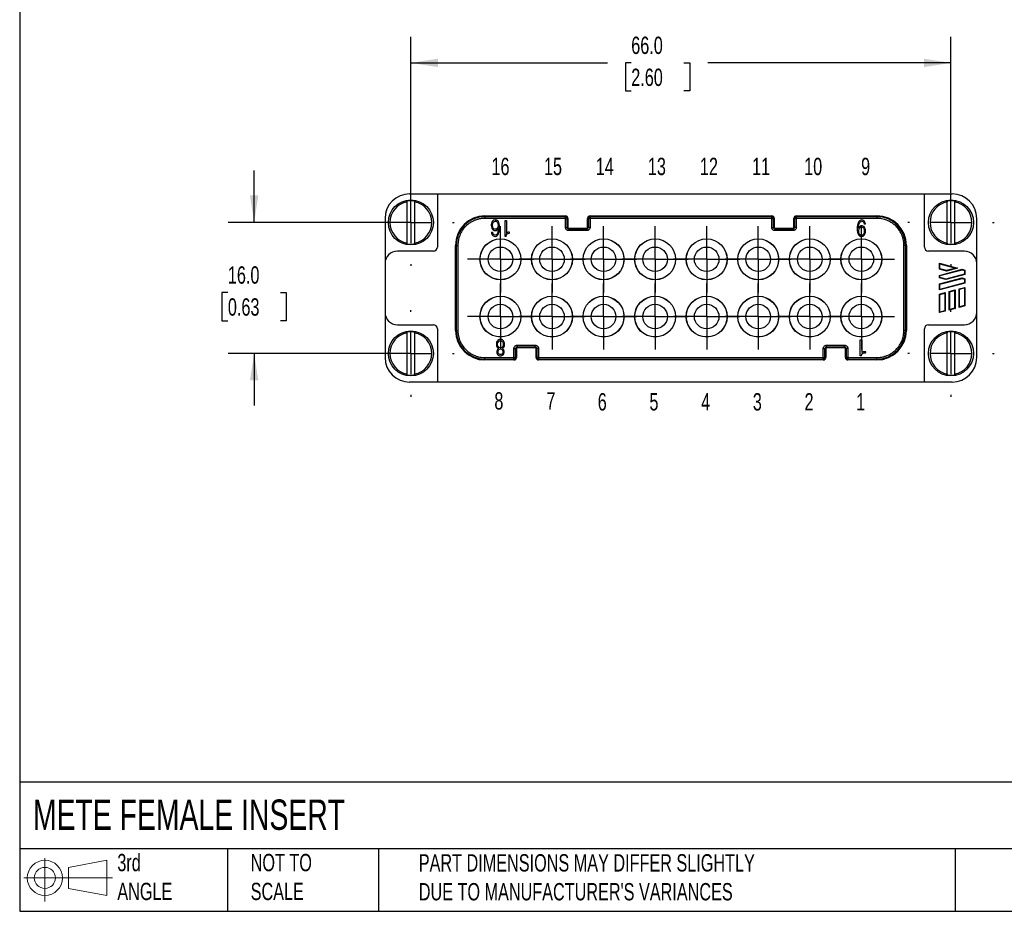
# Model space of a CAD drawing. Header units: millimetres. Extents: x 6 to 273, y 6 to 210.
# Tile 1 of 8: x 6 to 127, y 6 to 115. Entities that reach past the tile are written whole.
import ezdxf

# ---------------------------------------------------------------- set-up
doc = ezdxf.new("R2010")
doc.units = ezdxf.units.MM
doc.linetypes.add('SLD-Center', pattern=[19.05, 15.24, -1.27, 1.27, -1.27])
doc.linetypes.add('SLD-Solid', pattern=[0])
doc.layers.add('CENTER', color=40, linetype='SLD-Center')
doc.layers.add('SLD-DEFPOINTS', color=7, linetype='Continuous')
doc.layers.add('DIMENSIONS', color=140, linetype='SLD-Solid', lineweight=25)
doc.layers.add('TEXT', color=140, linetype='SLD-Solid', lineweight=25)
doc.styles.add('SLDTEXTSTYLE0', font='TXT', dxfattribs={"width": 0.7})
doc.dimstyles.new('SLDDIMSTYLE0', dxfattribs={"dimtxt": 2.158008, "dimasz": 3.302, "dimexe": 0, "dimexo": 0.0625, "dimgap": 0.539502, "dimtad": 0, "dimtih": 1, "dimtoh": 1, "dimrnd": 1e-09, "dimzin": 4, "dimdsep": 46, "dimtxsty": 'SLDTEXTSTYLE0', "dimsah": 1, "dimcen": 0.09, "dimadec": 0, "dimazin": 1, "dimtfac": 1, "dimtofl": 0, "dimtmove": 0, "dimatfit": 3, "dimfxl": 0, "dimfrac": 2, "dimtolj": 1, "dimtzin": 12, "dimarcsym": 0})
doc.dimstyles.new('SLDDIMSTYLE1', dxfattribs={"dimtxt": 2.158008, "dimasz": 3.302, "dimexe": 0, "dimexo": 0.0625, "dimgap": 0.539502, "dimtad": 0, "dimtih": 1, "dimtoh": 1, "dimrnd": 1e-09, "dimzin": 4, "dimdsep": 46, "dimtxsty": 'SLDTEXTSTYLE0', "dimsah": 1, "dimcen": 0.09, "dimadec": 0, "dimazin": 1, "dimtfac": 1, "dimtmove": 0, "dimatfit": 0, "dimfxl": 0, "dimfrac": 2, "dimtolj": 1, "dimtzin": 12, "dimarcsym": 0})

# ---------------------------------------------------------------- blocks, each defined once
blk = doc.blocks.new('Block11')
at = {"color": 7, "linetype": 'SLD-Solid', "lineweight": 18}
for p, q in [((2.59, 5.31), (2.59, 0)), ((5.48, 4.17), (10.18, 5.03)), ((10.18, 5.03), (10.18, 0.73)), ((5.48, 1.6), (5.48, 4.17)), ((0, 2.88), (10.87, 2.88)), ((5.48, 1.6), (10.18, 0.73))]:
    blk.add_line(p, q, dxfattribs=at)
for radius in [2.15, 1.29]:
    blk.add_circle((2.59, 2.88), radius, dxfattribs=at)
blk = doc.blocks.new('Block12')
at = {"layer": 'SLD-DEFPOINTS'}
blk.add_blockref('Block11', (0, 0), dxfattribs=at)
blk = doc.blocks.new('_D')
at = {"layer": 'DIMENSIONS'}
for p, q in [((54.15, 91.8), (54.15, 113.21)), ((120.15, 91.8), (120.15, 113.21)), ((54.15, 110.03), (78.16, 110.03)), ((81.08, 110.03), (80.36, 110.03)), ((80.36, 110.03), (80.36, 106.6)), ((87.49, 110.03), (88.22, 110.03)), ((88.22, 110.03), (88.22, 106.6)), ((120.15, 110.03), (90.42, 110.03)), ((80.36, 106.6), (81.08, 106.6)), ((88.22, 106.6), (87.49, 106.6))]:
    blk.add_line(p, q, dxfattribs=at)
for points in [[(54.15, 110.03), (57.45, 109.52), (57.45, 110.54)], [(120.15, 110.03), (116.85, 110.54), (116.85, 109.52)]]:
    blk.add_solid(points, dxfattribs=at)
at = {"layer": 'DIMENSIONS', "char_height": 2.117, "attachment_point": 1, "style": 'SLDTEXTSTYLE0'}
for s, insert in [('66.0', (81.08, 113.24)), ('2.60', (81.08, 109.33))]:
    blk.add_mtext(s, dxfattribs=dict(at, insert=insert))
blk = doc.blocks.new('_D_1')
at = {"layer": 'DIMENSIONS'}
for p, q in [((35, 90.53), (35, 96.88)), ((52.88, 90.53), (31.82, 90.53)), ((31.79, 81.96), (31.07, 81.96)), ((31.07, 81.96), (31.07, 78.53)), ((38.2, 81.96), (38.93, 81.96)), ((38.93, 81.96), (38.93, 78.53)), ((31.07, 78.53), (31.79, 78.53)), ((38.93, 78.53), (38.2, 78.53)), ((52.88, 74.53), (31.82, 74.53)), ((35, 74.53), (35, 68.18))]:
    blk.add_line(p, q, dxfattribs=at)
for points in [[(35, 90.53), (35.51, 93.83), (34.49, 93.83)], [(35, 74.53), (34.49, 71.23), (35.51, 71.23)]]:
    blk.add_solid(points, dxfattribs=at)
at = {"layer": 'DIMENSIONS', "char_height": 2.117, "attachment_point": 1, "style": 'SLDTEXTSTYLE0'}
for s, insert in [('16.0', (31.79, 85.17)), ('0.63', (31.79, 81.26))]:
    blk.add_mtext(s, dxfattribs=dict(at, insert=insert))
blk = doc.blocks.new('SW_CENTERMARKSYMBOL_0')
at = {"layer": 'CENTER', "color": 0}
for p, q in [((0, 5.08), (0, 5.29)), ((0, 0), (0, 2.54)), ((-5.08, 0), (-5.29, 0)), ((0, 0), (-2.54, 0)), ((0, 0), (0, -2.54)), ((0, 0), (2.54, 0)), ((5.08, 0), (5.29, 0)), ((0, -5.08), (0, -5.29))]:
    blk.add_line(p, q, dxfattribs=at)
blk = doc.blocks.new('SW_CENTERMARKSYMBOL_1')
at = {"layer": 'CENTER', "color": 0}
for p, q in [((0, 5.08), (0, 5.29)), ((0, 0), (0, 2.54)), ((-5.08, 0), (-5.29, 0)), ((0, 0), (-2.54, 0)), ((0, 0), (0, -2.54)), ((0, 0), (2.54, 0)), ((5.08, 0), (5.29, 0)), ((0, -5.08), (0, -5.29))]:
    blk.add_line(p, q, dxfattribs=at)
blk = doc.blocks.new('SW_CENTERMARKSYMBOL_2')
at = {"layer": 'CENTER', "color": 0}
for p, q in [((0, 5.08), (0, 5.29)), ((0, 0), (0, 2.54)), ((-5.08, 0), (-5.29, 0)), ((0, 0), (-2.54, 0)), ((0, 0), (0, -2.54)), ((0, 0), (2.54, 0)), ((5.08, 0), (5.29, 0)), ((0, -5.08), (0, -5.29))]:
    blk.add_line(p, q, dxfattribs=at)
blk = doc.blocks.new('SW_CENTERMARKSYMBOL_3')
at = {"layer": 'CENTER', "color": 0}
for p, q in [((0, 5.08), (0, 5.29)), ((0, 0), (0, 2.54)), ((-5.08, 0), (-5.29, 0)), ((0, 0), (-2.54, 0)), ((0, 0), (0, -2.54)), ((0, 0), (2.54, 0)), ((5.08, 0), (5.29, 0)), ((0, -5.08), (0, -5.29))]:
    blk.add_line(p, q, dxfattribs=at)
blk = doc.blocks.new('SW_CENTERMARKSYMBOL_4')
at = {"layer": 'CENTER', "color": 0}
for p, q in [((0, 2.54), (0, 4.04)), ((0, 0), (0, 2.54)), ((-2.54, 0), (-4.04, 0)), ((0, 0), (-2.54, 0)), ((0, 0), (0, -2.54)), ((0, 0), (2.54, 0)), ((2.54, 0), (4.04, 0)), ((0, -2.54), (0, -4.04))]:
    blk.add_line(p, q, dxfattribs=at)
blk = doc.blocks.new('SW_CENTERMARKSYMBOL_5')
at = {"layer": 'CENTER', "color": 0}
for p, q in [((0, 2.54), (0, 4.04)), ((0, 0), (0, 2.54)), ((-2.54, 0), (-4.04, 0)), ((0, 0), (-2.54, 0)), ((0, 0), (0, -2.54)), ((0, 0), (2.54, 0)), ((2.54, 0), (4.04, 0)), ((0, -2.54), (0, -4.04))]:
    blk.add_line(p, q, dxfattribs=at)
blk = doc.blocks.new('SW_CENTERMARKSYMBOL_6')
at = {"layer": 'CENTER', "color": 0}
for p, q in [((0, 2.54), (0, 4.04)), ((0, 0), (0, 2.54)), ((-2.54, 0), (-4.04, 0)), ((0, 0), (-2.54, 0)), ((0, 0), (0, -2.54)), ((0, 0), (2.54, 0)), ((2.54, 0), (4.04, 0)), ((0, -2.54), (0, -4.04))]:
    blk.add_line(p, q, dxfattribs=at)
blk = doc.blocks.new('SW_CENTERMARKSYMBOL_7')
at = {"layer": 'CENTER', "color": 0}
for p, q in [((0, 2.54), (0, 4.04)), ((0, 0), (0, 2.54)), ((-2.54, 0), (-4.04, 0)), ((0, 0), (-2.54, 0)), ((0, 0), (0, -2.54)), ((0, 0), (2.54, 0)), ((2.54, 0), (4.04, 0)), ((0, -2.54), (0, -4.04))]:
    blk.add_line(p, q, dxfattribs=at)
blk = doc.blocks.new('SW_CENTERMARKSYMBOL_8')
at = {"layer": 'CENTER', "color": 0}
for p, q in [((0, 2.54), (0, 4.04)), ((0, 0), (0, 2.54)), ((-2.54, 0), (-4.04, 0)), ((0, 0), (-2.54, 0)), ((0, 0), (0, -2.54)), ((0, 0), (2.54, 0)), ((2.54, 0), (4.04, 0)), ((0, -2.54), (0, -4.04))]:
    blk.add_line(p, q, dxfattribs=at)
blk = doc.blocks.new('SW_CENTERMARKSYMBOL_9')
at = {"layer": 'CENTER', "color": 0}
for p, q in [((0, 2.54), (0, 4.04)), ((0, 0), (0, 2.54)), ((-2.54, 0), (-4.04, 0)), ((0, 0), (-2.54, 0)), ((0, 0), (0, -2.54)), ((0, 0), (2.54, 0)), ((2.54, 0), (4.04, 0)), ((0, -2.54), (0, -4.04))]:
    blk.add_line(p, q, dxfattribs=at)
blk = doc.blocks.new('SW_CENTERMARKSYMBOL_10')
at = {"layer": 'CENTER', "color": 0}
for p, q in [((0, 2.54), (0, 4.04)), ((0, 0), (0, 2.54)), ((-2.54, 0), (-4.04, 0)), ((0, 0), (-2.54, 0)), ((0, 0), (0, -2.54)), ((0, 0), (2.54, 0)), ((2.54, 0), (4.04, 0)), ((0, -2.54), (0, -4.04))]:
    blk.add_line(p, q, dxfattribs=at)
blk = doc.blocks.new('SW_CENTERMARKSYMBOL_11')
at = {"layer": 'CENTER', "color": 0}
for p, q in [((0, 2.54), (0, 4.04)), ((0, 0), (0, 2.54)), ((-2.54, 0), (-4.04, 0)), ((0, 0), (-2.54, 0)), ((0, 0), (0, -2.54)), ((0, 0), (2.54, 0)), ((2.54, 0), (4.04, 0)), ((0, -2.54), (0, -4.04))]:
    blk.add_line(p, q, dxfattribs=at)
blk = doc.blocks.new('SW_CENTERMARKSYMBOL_12')
at = {"layer": 'CENTER', "color": 0}
for p, q in [((0, 2.54), (0, 4.04)), ((0, 0), (0, 2.54)), ((-2.54, 0), (-4.04, 0)), ((0, 0), (-2.54, 0)), ((0, 0), (0, -2.54)), ((0, 0), (2.54, 0)), ((2.54, 0), (4.04, 0)), ((0, -2.54), (0, -4.04))]:
    blk.add_line(p, q, dxfattribs=at)
blk = doc.blocks.new('SW_CENTERMARKSYMBOL_13')
at = {"layer": 'CENTER', "color": 0}
for p, q in [((0, 2.54), (0, 4.04)), ((0, 0), (0, 2.54)), ((-2.54, 0), (-4.04, 0)), ((0, 0), (-2.54, 0)), ((0, 0), (0, -2.54)), ((0, 0), (2.54, 0)), ((2.54, 0), (4.04, 0)), ((0, -2.54), (0, -4.04))]:
    blk.add_line(p, q, dxfattribs=at)
blk = doc.blocks.new('SW_CENTERMARKSYMBOL_14')
at = {"layer": 'CENTER', "color": 0}
for p, q in [((0, 2.54), (0, 4.04)), ((0, 0), (0, 2.54)), ((-2.54, 0), (-4.04, 0)), ((0, 0), (-2.54, 0)), ((0, 0), (0, -2.54)), ((0, 0), (2.54, 0)), ((2.54, 0), (4.04, 0)), ((0, -2.54), (0, -4.04))]:
    blk.add_line(p, q, dxfattribs=at)
blk = doc.blocks.new('SW_CENTERMARKSYMBOL_15')
at = {"layer": 'CENTER', "color": 0}
for p, q in [((0, 2.54), (0, 4.04)), ((0, 0), (0, 2.54)), ((-2.54, 0), (-4.04, 0)), ((0, 0), (-2.54, 0)), ((0, 0), (0, -2.54)), ((0, 0), (2.54, 0)), ((2.54, 0), (4.04, 0)), ((0, -2.54), (0, -4.04))]:
    blk.add_line(p, q, dxfattribs=at)
blk = doc.blocks.new('SW_CENTERMARKSYMBOL_16')
at = {"layer": 'CENTER', "color": 0}
for p, q in [((0, 2.54), (0, 4.04)), ((0, 0), (0, 2.54)), ((-2.54, 0), (-4.04, 0)), ((0, 0), (-2.54, 0)), ((0, 0), (0, -2.54)), ((0, 0), (2.54, 0)), ((2.54, 0), (4.04, 0)), ((0, -2.54), (0, -4.04))]:
    blk.add_line(p, q, dxfattribs=at)
blk = doc.blocks.new('SW_CENTERMARKSYMBOL_17')
at = {"layer": 'CENTER', "color": 0}
for p, q in [((0, 2.54), (0, 4.04)), ((0, 0), (0, 2.54)), ((-2.54, 0), (-4.04, 0)), ((0, 0), (-2.54, 0)), ((0, 0), (0, -2.54)), ((0, 0), (2.54, 0)), ((2.54, 0), (4.04, 0)), ((0, -2.54), (0, -4.04))]:
    blk.add_line(p, q, dxfattribs=at)
blk = doc.blocks.new('SW_CENTERMARKSYMBOL_18')
at = {"layer": 'CENTER', "color": 0}
for p, q in [((0, 2.54), (0, 4.04)), ((0, 0), (0, 2.54)), ((-2.54, 0), (-4.04, 0)), ((0, 0), (-2.54, 0)), ((0, 0), (0, -2.54)), ((0, 0), (2.54, 0)), ((2.54, 0), (4.04, 0)), ((0, -2.54), (0, -4.04))]:
    blk.add_line(p, q, dxfattribs=at)
blk = doc.blocks.new('SW_CENTERMARKSYMBOL_19')
at = {"layer": 'CENTER', "color": 0}
for p, q in [((0, 2.54), (0, 4.04)), ((0, 0), (0, 2.54)), ((-2.54, 0), (-4.04, 0)), ((0, 0), (-2.54, 0)), ((0, 0), (0, -2.54)), ((0, 0), (2.54, 0)), ((2.54, 0), (4.04, 0)), ((0, -2.54), (0, -4.04))]:
    blk.add_line(p, q, dxfattribs=at)

msp = doc.modelspace()

# ---------------------------------------------------------------- linework, layer by layer
for p, q in [((53.998, 94.03), (57.398, 94.03)), ((57.398, 94.03), (57.398, 87.53)), ((57.398, 94.03), (116.898, 94.03)), ((116.898, 87.53), (116.898, 94.03)), ((116.898, 94.03), (120.298, 94.03)), ((53.698, 93.048), (53.698, 93.146)), ((53.698, 88.013), (53.698, 93.048)), ((54.598, 93.048), (54.598, 93.146)), ((54.598, 93.048), (54.598, 88.013)), ((119.698, 93.146), (119.698, 93.048)), ((119.698, 88.013), (119.698, 93.048)), ((120.598, 93.146), (120.598, 93.048)), ((120.598, 93.048), (120.598, 88.013)), ((50.998, 91.03), (50.998, 85.53)), ((63.198, 91.232), (63.198, 91.331)), ((63.198, 91.331), (73.048, 91.331)), ((63.198, 91.232), (63.198, 91.032)), ((73.048, 91.232), (63.198, 91.232)), ((73.048, 91.032), (63.198, 91.032)), ((65.688, 90.773), (65.833, 90.773)), ((65.688, 88.83), (65.688, 90.773)), ((65.833, 90.773), (65.833, 89.226)), ((73.048, 91.331), (73.048, 91.232)), ((73.048, 91.032), (73.048, 91.232)), ((73.05, 91.03), (73.048, 91.032)), ((73.05, 89.93), (73.05, 91.03)), ((73.05, 91.03), (73.25, 91.03)), ((73.25, 89.93), (73.25, 91.03)), ((73.25, 91.03), (73.348, 91.03)), ((73.348, 91.03), (73.348, 89.93)), ((75.748, 89.93), (75.748, 91.03)), ((75.748, 91.03), (75.846, 91.03)), ((75.846, 91.03), (75.846, 89.93)), ((76.046, 91.03), (75.846, 91.03)), ((76.048, 91.032), (76.046, 91.03)), ((76.046, 91.03), (76.046, 89.93)), ((76.048, 91.232), (76.048, 91.331)), ((76.048, 91.331), (98.248, 91.331)), ((76.048, 91.232), (76.048, 91.032)), ((98.248, 91.232), (76.048, 91.232)), ((98.248, 91.032), (76.048, 91.032)), ((98.248, 91.331), (98.248, 91.232)), ((98.248, 91.032), (98.248, 91.232)), ((98.25, 91.03), (98.248, 91.032)), ((98.25, 89.93), (98.25, 91.03)), ((98.25, 91.03), (98.45, 91.03)), ((98.45, 89.93), (98.45, 91.03)), ((98.45, 91.03), (98.548, 91.03)), ((98.548, 91.03), (98.548, 89.93)), ((100.948, 89.93), (100.948, 91.03)), ((100.948, 91.03), (101.046, 91.03)), ((101.046, 91.03), (101.046, 89.93)), ((101.246, 91.03), (101.046, 91.03)), ((101.248, 91.032), (101.246, 91.03)), ((101.246, 91.03), (101.246, 89.93)), ((101.248, 91.232), (101.248, 91.331)), ((101.248, 91.331), (111.098, 91.331)), ((111.098, 91.232), (101.248, 91.232)), ((101.248, 91.232), (101.248, 91.032)), ((111.098, 91.032), (101.248, 91.032)), ((109.686, 90.339), (109.55, 90.339)), ((111.098, 91.331), (111.098, 91.232)), ((111.098, 91.232), (111.098, 91.032)), ((123.298, 85.53), (123.298, 91.03)), ((63.992, 89.327), (64.129, 89.327)), ((73.05, 89.93), (73.25, 89.93)), ((73.25, 89.93), (73.348, 89.93)), ((73.448, 89.732), (73.448, 89.831)), ((73.448, 89.831), (75.648, 89.831)), ((73.448, 89.732), (73.448, 89.532)), ((75.648, 89.732), (73.448, 89.732)), ((75.648, 89.532), (73.448, 89.532)), ((75.648, 89.831), (75.648, 89.732)), ((75.648, 89.532), (75.648, 89.732)), ((75.748, 89.93), (75.846, 89.93)), ((76.046, 89.93), (75.846, 89.93)), ((98.25, 89.93), (98.45, 89.93)), ((98.45, 89.93), (98.548, 89.93)), ((98.648, 89.732), (98.648, 89.831)), ((98.648, 89.831), (100.848, 89.831)), ((100.848, 89.732), (98.648, 89.732)), ((98.648, 89.732), (98.648, 89.532)), ((100.848, 89.532), (98.648, 89.532)), ((100.848, 89.831), (100.848, 89.732)), ((100.848, 89.532), (100.848, 89.732)), ((100.948, 89.93), (101.046, 89.93)), ((101.246, 89.93), (101.046, 89.93)), ((53.698, 87.915), (53.698, 88.013)), ((54.598, 87.915), (54.598, 88.013)), ((65.815, 88.83), (65.688, 88.83)), ((119.698, 88.013), (119.698, 87.915)), ((120.598, 88.013), (120.598, 87.915)), ((56.898, 87.03), (52.498, 87.03)), ((59.598, 87.73), (59.696, 87.73)), ((59.598, 77.33), (59.598, 87.73)), ((59.696, 87.73), (59.696, 77.33)), ((59.696, 87.73), (59.896, 87.73)), ((59.896, 87.73), (59.896, 77.33)), ((114.4, 77.33), (114.4, 87.73)), ((114.6, 87.73), (114.4, 87.73)), ((114.6, 77.33), (114.6, 87.73)), ((114.6, 87.73), (114.698, 87.73)), ((114.698, 87.73), (114.698, 77.33)), ((121.798, 87.03), (117.398, 87.03)), ((50.998, 85.53), (50.998, 79.53)), ((118.748, 84.824), (118.748, 85.549)), ((118.748, 85.549), (120.94, 84.962)), ((118.748, 85.549), (118.798, 85.484)), ((118.798, 84.863), (118.798, 85.484)), ((118.798, 85.484), (120.747, 84.962)), ((123.298, 79.53), (123.298, 85.53)), ((118.748, 84.824), (118.798, 84.863)), ((119.588, 84.599), (118.748, 84.824)), ((118.748, 84.07), (121.508, 84.81)), ((119.588, 84.651), (118.798, 84.863)), ((118.798, 84.032), (121.508, 84.758)), ((120.94, 84.962), (119.588, 84.599)), ((120.747, 84.962), (119.588, 84.651)), ((119.588, 84.651), (119.588, 84.599)), ((120.94, 84.962), (120.747, 84.962)), ((121.508, 84.81), (121.848, 84.719)), ((121.508, 84.81), (121.508, 84.758)), ((121.508, 84.758), (121.798, 84.68)), ((121.848, 84.719), (121.798, 84.68)), ((121.798, 84.68), (121.798, 84.215)), ((121.848, 84.719), (121.848, 84.176)), ((118.748, 83.767), (118.748, 84.07)), ((118.748, 84.07), (118.798, 84.032)), ((118.748, 83.767), (118.798, 83.805)), ((119.534, 83.556), (118.748, 83.767)), ((118.748, 83.012), (121.508, 83.752)), ((121.848, 83.118), (118.748, 82.288)), ((118.798, 83.805), (118.798, 84.032)), ((119.534, 83.608), (118.798, 83.805)), ((118.798, 82.974), (121.508, 83.7)), ((121.798, 83.157), (118.798, 82.353)), ((121.798, 84.215), (119.534, 83.608)), ((121.848, 84.176), (119.534, 83.556)), ((119.534, 83.608), (119.534, 83.556)), ((121.508, 83.752), (121.848, 83.661)), ((121.508, 83.752), (121.508, 83.7)), ((121.508, 83.7), (121.798, 83.622)), ((121.848, 84.176), (121.798, 84.215)), ((121.848, 83.661), (121.798, 83.622)), ((121.798, 83.622), (121.798, 83.157)), ((121.798, 83.157), (121.848, 83.118)), ((121.848, 83.661), (121.848, 83.118)), ((118.748, 82.288), (118.748, 83.012)), ((118.748, 83.012), (118.798, 82.974)), ((118.748, 82.288), (118.798, 82.353)), ((118.748, 81.77), (119.448, 81.957)), ((118.798, 82.353), (118.798, 82.974)), ((118.798, 81.732), (119.398, 81.892)), ((119.448, 81.957), (119.398, 81.892)), ((119.398, 81.892), (119.398, 79.738)), ((119.448, 81.957), (119.448, 79.699)), ((119.948, 82.091), (120.648, 82.279)), ((119.948, 79.833), (119.948, 82.091)), ((119.948, 82.091), (119.998, 82.053)), ((119.998, 82.053), (120.598, 82.214)), ((119.998, 79.898), (119.998, 82.053)), ((120.648, 82.279), (120.598, 82.214)), ((120.598, 82.214), (120.598, 80.059)), ((120.648, 82.279), (120.648, 80.021)), ((121.148, 82.413), (121.848, 82.601)), ((121.148, 80.155), (121.148, 82.413)), ((121.148, 82.413), (121.198, 82.375)), ((121.198, 82.375), (121.798, 82.535)), ((121.198, 80.22), (121.198, 82.375)), ((121.848, 82.601), (121.798, 82.535)), ((121.798, 82.535), (121.798, 80.381)), ((121.848, 82.601), (121.848, 80.342)), ((118.748, 79.512), (118.748, 81.77)), ((118.748, 81.77), (118.798, 81.732)), ((118.798, 79.577), (118.798, 81.732)), ((50.998, 79.53), (50.998, 74.03)), ((119.448, 79.699), (118.748, 79.512)), ((118.748, 79.512), (118.798, 79.577)), ((119.398, 79.738), (118.798, 79.577)), ((119.398, 79.738), (119.448, 79.699)), ((120.648, 80.021), (119.948, 79.833)), ((119.948, 79.833), (119.998, 79.898)), ((120.598, 80.059), (119.998, 79.898)), ((120.598, 80.059), (120.648, 80.021)), ((121.848, 80.342), (121.148, 80.155)), ((121.148, 80.155), (121.198, 80.22)), ((121.798, 80.381), (121.198, 80.22)), ((121.798, 80.381), (121.848, 80.342)), ((123.298, 74.03), (123.298, 79.53)), ((52.498, 78.03), (56.898, 78.03)), ((53.698, 77.048), (53.698, 77.146)), ((53.698, 72.013), (53.698, 77.048)), ((54.598, 77.048), (54.598, 77.146)), ((54.598, 77.048), (54.598, 72.013)), ((57.398, 77.53), (57.398, 71.03)), ((59.696, 77.33), (59.598, 77.33)), ((59.696, 77.33), (59.896, 77.33)), ((114.6, 77.33), (114.4, 77.33)), ((114.698, 77.33), (114.6, 77.33)), ((116.898, 71.03), (116.898, 77.53)), ((117.398, 78.03), (121.798, 78.03)), ((119.698, 77.146), (119.698, 77.048)), ((119.698, 72.013), (119.698, 77.048)), ((120.598, 77.146), (120.598, 77.048)), ((120.598, 77.048), (120.598, 72.013)), ((109.066, 76.173), (109.247, 76.173)), ((109.066, 74.23), (109.066, 76.173)), ((109.247, 76.173), (109.247, 74.626)), ((66.75, 74.03), (66.75, 75.13)), ((66.75, 75.13), (66.95, 75.13)), ((66.95, 74.03), (66.95, 75.13)), ((67.048, 75.13), (66.95, 75.13)), ((67.048, 75.13), (67.048, 74.03)), ((67.148, 75.529), (69.348, 75.529)), ((67.148, 75.529), (67.148, 75.329)), ((67.148, 75.329), (69.348, 75.329)), ((67.148, 75.23), (67.148, 75.329)), ((69.348, 75.23), (67.148, 75.23)), ((69.348, 75.329), (69.348, 75.529)), ((69.348, 75.329), (69.348, 75.23)), ((69.448, 74.03), (69.448, 75.13)), ((69.546, 75.13), (69.448, 75.13)), ((69.546, 75.13), (69.546, 74.03)), ((69.746, 75.13), (69.546, 75.13)), ((69.746, 75.13), (69.746, 74.03)), ((104.55, 74.03), (104.55, 75.13)), ((104.55, 75.13), (104.75, 75.13)), ((104.75, 74.03), (104.75, 75.13)), ((104.848, 75.13), (104.75, 75.13)), ((104.848, 75.13), (104.848, 74.03)), ((104.948, 75.529), (107.148, 75.529)), ((104.948, 75.529), (104.948, 75.329)), ((104.948, 75.329), (107.148, 75.329)), ((104.948, 75.23), (104.948, 75.329)), ((107.148, 75.23), (104.948, 75.23)), ((107.148, 75.329), (107.148, 75.529)), ((107.148, 75.329), (107.148, 75.23)), ((107.248, 74.03), (107.248, 75.13)), ((107.346, 75.13), (107.248, 75.13)), ((107.346, 75.13), (107.346, 74.03)), ((107.546, 75.13), (107.346, 75.13)), ((107.546, 75.13), (107.546, 74.03)), ((63.198, 74.029), (66.748, 74.029)), ((63.198, 73.829), (63.198, 74.029)), ((63.198, 73.829), (66.748, 73.829)), ((63.198, 73.73), (63.198, 73.829)), ((66.748, 73.73), (63.198, 73.73)), ((66.748, 74.029), (66.75, 74.03)), ((66.748, 73.829), (66.748, 74.029)), ((66.748, 73.829), (66.748, 73.73)), ((66.75, 74.03), (66.95, 74.03)), ((67.048, 74.03), (66.95, 74.03)), ((69.546, 74.03), (69.448, 74.03)), ((69.746, 74.03), (69.546, 74.03)), ((69.746, 74.03), (69.748, 74.029)), ((69.748, 74.029), (104.548, 74.029)), ((69.748, 74.029), (69.748, 73.829)), ((69.748, 73.829), (104.548, 73.829)), ((69.748, 73.73), (69.748, 73.829)), ((104.548, 73.73), (69.748, 73.73)), ((104.548, 74.029), (104.55, 74.03)), ((104.548, 73.829), (104.548, 74.029)), ((104.548, 73.829), (104.548, 73.73)), ((104.55, 74.03), (104.75, 74.03)), ((104.848, 74.03), (104.75, 74.03)), ((107.346, 74.03), (107.248, 74.03)), ((107.546, 74.03), (107.346, 74.03)), ((107.546, 74.03), (107.548, 74.029)), ((107.548, 74.029), (111.098, 74.029)), ((107.548, 74.029), (107.548, 73.829)), ((107.548, 73.829), (111.098, 73.829)), ((107.548, 73.73), (107.548, 73.829)), ((111.098, 73.73), (107.548, 73.73)), ((109.226, 74.23), (109.066, 74.23)), ((111.098, 73.829), (111.098, 74.029)), ((111.098, 73.829), (111.098, 73.73)), ((53.698, 71.915), (53.698, 72.013)), ((57.398, 71.03), (53.998, 71.03)), ((54.598, 71.915), (54.598, 72.013)), ((116.898, 71.03), (57.398, 71.03)), ((120.298, 71.03), (116.898, 71.03)), ((119.698, 72.013), (119.698, 71.915)), ((120.598, 72.013), (120.598, 71.915))]:
    msp.add_line(p, q)
for centre, radius in [((54.148, 90.53), 2.75), ((120.148, 90.53), 2.75), ((65.098, 86.03), 2.5), ((65.098, 86.03), 2.491), ((71.398, 86.03), 2.5), ((71.398, 86.03), 2.491), ((77.698, 86.03), 2.5), ((77.698, 86.03), 2.491), ((83.998, 86.03), 2.5), ((83.998, 86.03), 2.491), ((90.298, 86.03), 2.5), ((90.298, 86.03), 2.491), ((96.598, 86.03), 2.5), ((96.598, 86.03), 2.491), ((102.898, 86.03), 2.5), ((102.898, 86.03), 2.491), ((109.198, 86.03), 2.5), ((109.198, 86.03), 2.491), ((65.098, 86.03), 1.5), ((71.398, 86.03), 1.5), ((77.698, 86.03), 1.5), ((83.998, 86.03), 1.5), ((90.298, 86.03), 1.5), ((96.598, 86.03), 1.5), ((102.898, 86.03), 1.5), ((109.198, 86.03), 1.5), ((65.098, 79.03), 2.5), ((65.098, 79.03), 2.491), ((71.398, 79.03), 2.5), ((71.398, 79.03), 2.491), ((77.698, 79.03), 2.5), ((77.698, 79.03), 2.491), ((83.998, 79.03), 2.5), ((83.998, 79.03), 2.491), ((90.298, 79.03), 2.5), ((90.298, 79.03), 2.491), ((96.598, 79.03), 2.5), ((96.598, 79.03), 2.491), ((102.898, 79.03), 2.5), ((102.898, 79.03), 2.491), ((109.198, 79.03), 2.5), ((109.198, 79.03), 2.491), ((65.098, 79.03), 1.5), ((71.398, 79.03), 1.5), ((77.698, 79.03), 1.5), ((83.998, 79.03), 1.5), ((90.298, 79.03), 1.5), ((96.598, 79.03), 1.5), ((102.898, 79.03), 1.5), ((109.198, 79.03), 1.5), ((54.148, 74.53), 2.75), ((120.148, 74.53), 2.75)]:
    msp.add_circle(centre, radius)
for centre, radius, start, end in [((53.998, 91.03), 3, 90, 180), ((120.298, 91.03), 3, 0, 90), ((54.148, 90.53), 2.558, 100.13403, 259.86597), ((54.148, 90.53), 2.654, 80.23715, 99.76285), ((54.148, 90.53), 2.558, 280.13403, 79.86597), ((120.148, 90.53), 2.558, 100.13403, 259.86597), ((120.148, 90.53), 2.654, 80.23715, 99.76285), ((120.148, 90.53), 2.558, 280.13403, 79.86597), ((63.198, 87.73), 3.6, 90, 180), ((63.198, 87.73), 3.502, 90, 180), ((73.048, 91.03), 0.3, 0, 90), ((73.048, 91.03), 0.202, 0, 90), ((76.048, 91.03), 0.3, 90, 180), ((76.048, 91.03), 0.202, 90, 180), ((98.248, 91.03), 0.3, 0, 90), ((98.248, 91.03), 0.202, 0, 90), ((101.248, 91.03), 0.3, 90, 180), ((101.248, 91.03), 0.202, 90, 180), ((111.098, 87.73), 3.6, 0, 90), ((111.098, 87.73), 3.502, 0, 90), ((73.448, 89.93), 0.198, 180, 270), ((73.448, 89.93), 0.0996, 180, 270), ((75.648, 89.93), 0.198, 270, 0), ((75.648, 89.93), 0.0996, 270, 0), ((98.648, 89.93), 0.198, 180, 270), ((98.648, 89.93), 0.0996, 180, 270), ((100.848, 89.93), 0.198, 270, 0), ((100.848, 89.93), 0.0996, 270, 0), ((54.148, 90.53), 2.654, 260.23715, 279.76285), ((120.148, 90.53), 2.654, 260.23715, 279.76285), ((52.498, 85.53), 1.5, 90, 180), ((56.898, 87.53), 0.5, 270, 0), ((117.398, 87.53), 0.5, 180, 270), ((121.798, 85.53), 1.5, 0, 90), ((52.498, 79.53), 1.5, 180, 270), ((121.798, 79.53), 1.5, 270, 0), ((54.148, 74.53), 2.558, 100.13403, 259.86597), ((54.148, 74.53), 2.654, 80.23715, 99.76285), ((54.148, 74.53), 2.558, 280.13403, 79.86597), ((56.898, 77.53), 0.5, 0, 90), ((63.198, 77.33), 3.6, 180, 270), ((63.198, 77.33), 3.502, 180, 270), ((111.098, 77.33), 3.502, 270, 0), ((111.098, 77.33), 3.6, 270, 0), ((117.398, 77.53), 0.5, 90, 180), ((120.148, 74.53), 2.558, 100.13403, 259.86597), ((120.148, 74.53), 2.654, 80.23715, 99.76285), ((120.148, 74.53), 2.558, 280.13403, 79.86597), ((67.148, 75.13), 0.198, 90, 180), ((67.148, 75.13), 0.0996, 90, 180), ((69.348, 75.13), 0.198, 0, 90), ((69.348, 75.13), 0.0996, 0, 90), ((104.948, 75.13), 0.198, 90, 180), ((104.948, 75.13), 0.0996, 90, 180), ((107.148, 75.13), 0.198, 0, 90), ((107.148, 75.13), 0.0996, 0, 90), ((53.998, 74.03), 3, 180, 270), ((66.748, 74.03), 0.202, 270, 0), ((66.748, 74.03), 0.3, 270, 0), ((69.748, 74.03), 0.3, 180, 270), ((69.748, 74.03), 0.202, 180, 270), ((104.548, 74.03), 0.202, 270, 0), ((104.548, 74.03), 0.3, 270, 0), ((107.548, 74.03), 0.3, 180, 270), ((107.548, 74.03), 0.202, 180, 270), ((120.298, 74.03), 3, 270, 0), ((54.148, 74.53), 2.654, 260.23715, 279.76285), ((120.148, 74.53), 2.654, 260.23715, 279.76285)]:
    msp.add_arc(centre, radius, start, end)
for points, knots in [([(63.198, 91.032), (63.138, 91.031), (63.019, 91.029), (62.842, 91.015), (62.666, 90.991), (62.492, 90.958), (62.32, 90.915), (62.15, 90.863), (61.828, 90.745), (61.372, 90.511), (60.848, 90.081), (60.418, 89.557), (60.163, 89.061), (60.022, 88.653), (59.95, 88.35), (59.905, 88.042), (59.899, 87.835), (59.896, 87.73)], [0, 0, 0, 0, 0.03455191, 0.06885718, 0.10301527, 0.13712692, 0.17129328, 0.20561502, 0.24019146, 0.37005841, 0.50002875, 0.62989574, 0.75986613, 0.82015097, 0.87990791, 0.93967752, 1, 1, 1, 1]), ([(64.127, 88.963), (64.184, 88.897), (64.253, 88.856), (64.375, 88.831), (64.421, 88.829), (64.507, 88.836), (64.547, 88.844), (64.737, 88.916), (64.85, 89.064), (64.949, 89.405), (64.97, 89.539), (64.986, 89.768), (64.989, 89.85), (64.988, 90.021), (64.984, 90.101), (64.944, 90.468), (64.847, 90.669), (64.662, 90.79), (64.622, 90.808), (64.534, 90.83), (64.485, 90.835), (64.339, 90.83), (64.256, 90.8), (64.117, 90.688), (64.061, 90.605), (64.008, 90.459), (63.995, 90.406), (63.979, 90.291), (63.976, 90.227), (63.98, 90.038), (64.001, 89.93), (64.077, 89.747), (64.134, 89.672), (64.269, 89.574), (64.35, 89.55), (64.535, 89.549), (64.616, 89.574), (64.682, 89.623)], [0, 0, 0, 0, 0.0625, 0.0625, 0.09375, 0.09375, 0.125, 0.125, 0.25, 0.25, 0.3125, 0.3125, 0.34375, 0.34375, 0.375, 0.375, 0.5, 0.5, 0.53125, 0.53125, 0.5625, 0.5625, 0.625, 0.625, 0.6875, 0.6875, 0.71875, 0.71875, 0.75, 0.75, 0.8125, 0.8125, 0.875, 0.875, 0.9375, 0.9375, 1, 1, 1, 1]), ([(64.218, 89.826), (64.159, 89.91), (64.129, 90.031), (64.126, 90.266), (64.132, 90.34), (64.161, 90.464), (64.183, 90.516), (64.213, 90.56)], [0, 0, 0, 0, 0.5, 0.5, 0.75, 0.75, 1, 1, 1, 1]), ([(64.213, 90.56), (64.271, 90.641), (64.353, 90.682), (64.512, 90.685), (64.561, 90.675), (64.648, 90.629), (64.685, 90.593), (64.717, 90.546)], [0, 0, 0, 0, 0.5, 0.5, 0.75, 0.75, 1, 1, 1, 1]), ([(64.717, 90.546), (64.774, 90.46), (64.804, 90.346), (64.809, 90.17), (64.808, 90.133), (64.801, 90.066), (64.785, 89.969), (64.749, 89.888), (64.65, 89.744), (64.563, 89.695), (64.356, 89.697), (64.275, 89.74), (64.218, 89.826)], [0, 0, 0, 0, 0.25, 0.25, 0.3125, 0.3125, 0.375, 0.5, 0.5, 0.75, 0.75, 1, 1, 1, 1]), ([(109.686, 90.339), (109.674, 90.503), (109.625, 90.63), (109.5, 90.759), (109.428, 90.805), (109.341, 90.824), (109.28, 90.831), (109.246, 90.831), (109.09, 90.818), (108.986, 90.759), (108.823, 90.548), (108.763, 90.395), (108.711, 90.104), (108.7, 89.996), (108.693, 89.817), (108.692, 89.753), (108.694, 89.629), (108.697, 89.57), (108.723, 89.292), (108.78, 89.121), (108.957, 88.889), (109.075, 88.831), (109.371, 88.83), (109.489, 88.887), (109.576, 89.001)], [0, 0, 0, 0, 0.125, 0.125, 0.1875, 0.21875, 0.21875, 0.25, 0.25, 0.375, 0.375, 0.5, 0.5, 0.5625, 0.5625, 0.59375, 0.59375, 0.625, 0.625, 0.75, 0.75, 0.875, 0.875, 1, 1, 1, 1]), ([(108.842, 89.821), (108.85, 90.2), (108.913, 90.457), (109.091, 90.65), (109.164, 90.682), (109.336, 90.681), (109.404, 90.651), (109.454, 90.592)], [0, 0, 0, 0, 0.5, 0.5, 0.75, 0.75, 1, 1, 1, 1]), ([(114.4, 87.73), (114.399, 87.79), (114.397, 87.909), (114.382, 88.087), (114.359, 88.262), (114.326, 88.436), (114.283, 88.608), (114.231, 88.778), (114.113, 89.101), (113.878, 89.557), (113.449, 90.081), (112.924, 90.51), (112.429, 90.766), (112.02, 90.906), (111.718, 90.979), (111.41, 91.024), (111.202, 91.029), (111.098, 91.032)], [0, 0, 0, 0, 0.0345519, 0.0688572, 0.1030153, 0.1371269, 0.1712933, 0.205615, 0.2401915, 0.3700584, 0.5000287, 0.6298957, 0.7598661, 0.820151, 0.8799079, 0.9396775, 1, 1, 1, 1]), ([(64.129, 89.327), (64.136, 89.277), (64.151, 89.183), (64.203, 89.105), (64.226, 89.069)], [0, 0, 0, 0, 0.5423715, 1, 1, 1, 1]), ([(64.837, 89.843), (64.833, 89.47), (64.77, 89.212), (64.595, 89.015), (64.523, 88.982), (64.354, 88.978), (64.282, 89.008), (64.226, 89.069)], [0, 0, 0, 0, 0.5, 0.5, 0.75, 0.75, 1, 1, 1, 1]), ([(66.219, 89.335), (66.109, 89.335), (66.036, 89.326), (65.917, 89.29), (65.869, 89.263), (65.833, 89.226)], [0, 0, 0, 0, 0.5, 0.5, 1, 1, 1, 1]), ([(73.448, 89.532), (73.431, 89.533), (73.398, 89.534), (73.349, 89.544), (73.266, 89.57), (73.182, 89.626), (73.113, 89.71), (73.077, 89.781), (73.054, 89.855), (73.051, 89.905), (73.05, 89.93)], [0, 0, 0, 0, 0.07970675, 0.15944283, 0.2404609, 0.49937804, 0.62802944, 0.75967976, 0.87911529, 1, 1, 1, 1]), ([(76.046, 89.93), (76.046, 89.914), (76.045, 89.881), (76.035, 89.831), (76.008, 89.748), (75.953, 89.664), (75.869, 89.595), (75.798, 89.559), (75.723, 89.536), (75.673, 89.533), (75.648, 89.532)], [0, 0, 0, 0, 0.0797068, 0.1594428, 0.2404609, 0.499378, 0.6280294, 0.7596798, 0.8791153, 1, 1, 1, 1]), ([(98.648, 89.532), (98.631, 89.533), (98.598, 89.534), (98.549, 89.544), (98.466, 89.57), (98.382, 89.626), (98.313, 89.71), (98.277, 89.781), (98.254, 89.855), (98.251, 89.905), (98.25, 89.93)], [0, 0, 0, 0, 0.0797068, 0.1594428, 0.2404609, 0.499378, 0.6280294, 0.7596798, 0.8791153, 1, 1, 1, 1]), ([(101.246, 89.93), (101.246, 89.914), (101.245, 89.881), (101.235, 89.831), (101.208, 89.748), (101.153, 89.664), (101.069, 89.595), (100.998, 89.559), (100.923, 89.536), (100.873, 89.533), (100.848, 89.532)], [0, 0, 0, 0, 0.07970675, 0.15944283, 0.2404609, 0.49937804, 0.62802944, 0.75967976, 0.87911529, 1, 1, 1, 1]), ([(108.842, 89.821), (108.852, 89.844), (108.87, 89.888), (108.907, 89.948), (108.949, 90), (108.982, 90.027), (108.998, 90.041)], [0, 0, 0, 0, 0.2720366, 0.52636, 0.7673157, 1, 1, 1, 1]), ([(109.467, 89.102), (109.428, 89.047), (109.377, 89.01), (109.25, 88.975), (109.17, 88.974), (109.041, 89.024), (108.987, 89.075), (108.906, 89.218), (108.882, 89.307), (108.871, 89.465), (108.871, 89.524), (108.883, 89.628), (108.895, 89.676), (108.946, 89.809), (109.003, 89.884), (109.102, 89.946), (109.137, 89.959), (109.214, 89.97), (109.256, 89.968), (109.364, 89.944), (109.421, 89.902), (109.465, 89.835)], [0, 0, 0, 0, 0.125, 0.125, 0.25, 0.25, 0.375, 0.375, 0.5, 0.5, 0.5625, 0.5625, 0.625, 0.625, 0.75, 0.75, 0.8125, 0.8125, 0.875, 0.875, 1, 1, 1, 1]), ([(109.578, 89.943), (109.509, 90.038), (109.42, 90.094), (109.258, 90.12), (109.197, 90.119), (109.09, 90.096), (109.042, 90.073), (108.998, 90.041)], [0, 0, 0, 0, 0.5, 0.5, 0.75, 0.75, 1, 1, 1, 1]), ([(109.465, 89.835), (109.522, 89.75), (109.551, 89.628), (109.553, 89.39), (109.546, 89.317), (109.518, 89.195), (109.496, 89.143), (109.467, 89.102)], [0, 0, 0, 0, 0.5, 0.5, 0.75, 0.75, 1, 1, 1, 1]), ([(109.576, 89.001), (109.662, 89.119), (109.705, 89.278), (109.703, 89.671), (109.661, 89.827), (109.578, 89.943)], [0, 0, 0, 0, 0.5, 0.5, 1, 1, 1, 1]), ([(59.896, 77.33), (59.897, 77.271), (59.899, 77.152), (59.914, 76.974), (59.937, 76.799), (59.97, 76.625), (60.013, 76.453), (60.065, 76.282), (60.183, 75.96), (60.418, 75.504), (60.847, 74.98), (61.372, 74.55), (61.867, 74.295), (62.276, 74.155), (62.578, 74.082), (62.886, 74.037), (63.094, 74.031), (63.198, 74.029)], [0, 0, 0, 0, 0.0345519, 0.0688572, 0.1030153, 0.1371269, 0.1712933, 0.205615, 0.2401915, 0.3700584, 0.5000287, 0.6298957, 0.7598661, 0.820151, 0.8799079, 0.9396775, 1, 1, 1, 1]), ([(111.098, 74.029), (111.158, 74.03), (111.277, 74.031), (111.454, 74.046), (111.63, 74.07), (111.804, 74.103), (111.976, 74.146), (112.146, 74.198), (112.469, 74.316), (112.924, 74.55), (113.448, 74.98), (113.878, 75.504), (114.133, 75.999), (114.274, 76.408), (114.346, 76.711), (114.392, 77.019), (114.397, 77.226), (114.4, 77.33)], [0, 0, 0, 0, 0.0345519, 0.0688572, 0.1030153, 0.1371269, 0.1712933, 0.205615, 0.2401915, 0.3700584, 0.5000287, 0.6298957, 0.7598661, 0.820151, 0.8799079, 0.9396775, 1, 1, 1, 1]), ([(64.73, 76.068), (64.678, 76.008), (64.623, 75.9), (64.602, 75.765), (64.594, 75.669), (64.594, 75.617), (64.608, 75.472), (64.637, 75.384), (64.728, 75.237), (64.789, 75.182), (64.864, 75.145)], [0, 0, 0, 0, 0.25, 0.375, 0.375, 0.5, 0.5, 0.75, 0.75, 1, 1, 1, 1]), ([(65.531, 75.338), (65.564, 75.401), (65.586, 75.471), (65.605, 75.625), (65.602, 75.711), (65.579, 75.857), (65.558, 75.922), (65.497, 76.037), (65.457, 76.087), (65.363, 76.165), (65.284, 76.207), (65.189, 76.225), (65.123, 76.231), (65.087, 76.231), (64.919, 76.22), (64.811, 76.166), (64.73, 76.068)], [0, 0, 0, 0, 0.125, 0.125, 0.25, 0.25, 0.375, 0.375, 0.5, 0.5, 0.625, 0.6875, 0.6875, 0.75, 0.75, 1, 1, 1, 1]), ([(64.841, 75.337), (64.808, 75.375), (64.783, 75.42), (64.751, 75.523), (64.744, 75.583), (64.747, 75.775), (64.78, 75.878), (64.843, 75.957)], [0, 0, 0, 0, 0.25, 0.25, 0.5, 0.5, 1, 1, 1, 1]), ([(65.351, 75.959), (65.386, 75.916), (65.411, 75.867), (65.443, 75.757), (65.45, 75.694), (65.446, 75.501), (65.414, 75.402), (65.295, 75.264), (65.21, 75.23), (64.992, 75.228), (64.904, 75.264), (64.841, 75.337)], [0, 0, 0, 0, 0.125, 0.125, 0.25, 0.25, 0.5, 0.5, 0.75, 0.75, 1, 1, 1, 1]), ([(64.843, 75.957), (64.908, 76.04), (64.993, 76.081), (65.202, 76.081), (65.286, 76.04), (65.351, 75.959)], [0, 0, 0, 0, 0.5, 0.5, 1, 1, 1, 1]), ([(64.864, 75.145), (64.739, 75.059), (64.672, 74.948), (64.653, 74.76), (64.653, 74.718), (64.658, 74.641), (64.674, 74.533), (64.715, 74.444), (64.792, 74.342), (64.84, 74.301), (64.95, 74.247), (65.012, 74.232), (65.152, 74.229), (65.219, 74.24), (65.333, 74.286), (65.383, 74.321), (65.425, 74.369)], [0, 0, 0, 0, 0.25, 0.25, 0.3125, 0.3125, 0.375, 0.5, 0.5, 0.625, 0.625, 0.75, 0.75, 0.875, 0.875, 1, 1, 1, 1]), ([(65.317, 74.985), (65.355, 74.938), (65.378, 74.877), (65.391, 74.766), (65.391, 74.723), (65.385, 74.647), (65.379, 74.612), (65.349, 74.517), (65.315, 74.465), (65.224, 74.397), (65.168, 74.38), (65.035, 74.379), (64.977, 74.395), (64.884, 74.462), (64.848, 74.514), (64.816, 74.609), (64.809, 74.644), (64.803, 74.72), (64.803, 74.763), (64.815, 74.876), (64.84, 74.938), (64.88, 74.985)], [0, 0, 0, 0, 0.125, 0.125, 0.1875, 0.1875, 0.25, 0.25, 0.375, 0.375, 0.5, 0.5, 0.625, 0.625, 0.75, 0.75, 0.8125, 0.8125, 0.875, 0.875, 1, 1, 1, 1]), ([(64.88, 74.985), (64.933, 75.049), (65.007, 75.08), (65.193, 75.079), (65.265, 75.048), (65.317, 74.985)], [0, 0, 0, 0, 0.5, 0.5, 1, 1, 1, 1]), ([(65.425, 74.369), (65.488, 74.442), (65.525, 74.534), (65.544, 74.702), (65.544, 74.766), (65.529, 74.877), (65.514, 74.927), (65.492, 74.971)], [0, 0, 0, 0, 0.5, 0.5, 0.75, 0.75, 1, 1, 1, 1]), ([(66.75, 75.13), (66.75, 75.147), (66.752, 75.18), (66.761, 75.229), (66.788, 75.313), (66.844, 75.397), (66.928, 75.466), (66.998, 75.502), (67.073, 75.525), (67.123, 75.527), (67.148, 75.529)], [0, 0, 0, 0, 0.0797068, 0.1594428, 0.2404609, 0.499378, 0.6280294, 0.7596798, 0.8791153, 1, 1, 1, 1]), ([(69.348, 75.529), (69.365, 75.528), (69.398, 75.527), (69.447, 75.517), (69.53, 75.491), (69.614, 75.435), (69.683, 75.351), (69.72, 75.28), (69.742, 75.206), (69.745, 75.156), (69.746, 75.13)], [0, 0, 0, 0, 0.0797068, 0.1594428, 0.2404609, 0.499378, 0.6280294, 0.7596798, 0.8791153, 1, 1, 1, 1]), ([(104.55, 75.13), (104.55, 75.147), (104.552, 75.18), (104.561, 75.229), (104.588, 75.313), (104.644, 75.397), (104.728, 75.466), (104.798, 75.502), (104.873, 75.525), (104.923, 75.527), (104.948, 75.529)], [0, 0, 0, 0, 0.07970675, 0.15944283, 0.2404609, 0.49937804, 0.62802944, 0.75967976, 0.87911529, 1, 1, 1, 1]), ([(107.148, 75.529), (107.165, 75.528), (107.198, 75.527), (107.247, 75.517), (107.33, 75.491), (107.414, 75.435), (107.483, 75.351), (107.52, 75.28), (107.542, 75.206), (107.545, 75.156), (107.546, 75.13)], [0, 0, 0, 0, 0.0797068, 0.1594428, 0.2404609, 0.499378, 0.6280294, 0.7596798, 0.8791153, 1, 1, 1, 1]), ([(109.73, 74.735), (109.674, 74.735), (109.619, 74.734), (109.521, 74.726), (109.477, 74.719), (109.358, 74.692), (109.295, 74.664), (109.247, 74.626)], [0, 0, 0, 0, 0.25, 0.25, 0.5, 0.5, 1, 1, 1, 1])]:
    msp.add_open_spline(points, degree=3, knots=knots)
for points in [[(109.454, 90.592), (109.506, 90.534), (109.538, 90.45), (109.55, 90.339)], [(63.992, 89.327), (64.004, 89.173), (64.048, 89.052), (64.127, 88.963)], [(64.682, 89.623), (64.75, 89.674), (64.802, 89.747), (64.837, 89.843)], [(65.815, 88.83), (65.83, 89.098), (65.953, 89.216), (66.209, 89.216)], [(66.209, 89.216), (66.219, 89.256), (66.219, 89.295), (66.219, 89.335)], [(65.332, 75.145), (65.417, 75.187), (65.484, 75.251), (65.531, 75.338)], [(65.492, 74.971), (65.458, 75.038), (65.404, 75.096), (65.332, 75.145)], [(109.226, 74.23), (109.244, 74.498), (109.398, 74.616), (109.717, 74.616)], [(109.717, 74.616), (109.73, 74.656), (109.73, 74.695), (109.73, 74.735)]]:
    msp.add_open_spline(points, degree=3)
at = {"layer": 'TEXT'}
for p, q in [((6.35, 209.55), (6.35, 6.35)), ((273.05, 22.126), (6.35, 22.126)), ((273.05, 13.97), (6.35, 13.97)), ((31.75, 13.97), (31.75, 6.35)), ((50.212, 13.97), (50.212, 6.35)), ((120.646, 13.97), (120.646, 6.35)), ((6.35, 6.35), (273.05, 6.35))]:
    msp.add_line(p, q, dxfattribs=at)

# ---------------------------------------------------------------- block references
at = {"layer": 'CENTER'}
for name, p in [('SW_CENTERMARKSYMBOL_1', (54.148, 90.53)), ('SW_CENTERMARKSYMBOL_3', (120.148, 90.53)), ('SW_CENTERMARKSYMBOL_18', (65.098, 86.03)), ('SW_CENTERMARKSYMBOL_17', (71.398, 86.03)), ('SW_CENTERMARKSYMBOL_16', (77.698, 86.03)), ('SW_CENTERMARKSYMBOL_7', (83.998, 86.03)), ('SW_CENTERMARKSYMBOL_8', (90.298, 86.03)), ('SW_CENTERMARKSYMBOL_9', (96.598, 86.03)), ('SW_CENTERMARKSYMBOL_10', (102.898, 86.03)), ('SW_CENTERMARKSYMBOL_12', (109.198, 86.03)), ('SW_CENTERMARKSYMBOL_4', (65.098, 79.03)), ('SW_CENTERMARKSYMBOL_5', (71.398, 79.03)), ('SW_CENTERMARKSYMBOL_6', (77.698, 79.03)), ('SW_CENTERMARKSYMBOL_19', (83.998, 79.03)), ('SW_CENTERMARKSYMBOL_15', (90.298, 79.03)), ('SW_CENTERMARKSYMBOL_14', (96.598, 79.03)), ('SW_CENTERMARKSYMBOL_13', (102.898, 79.03)), ('SW_CENTERMARKSYMBOL_11', (109.198, 79.03)), ('SW_CENTERMARKSYMBOL_0', (54.148, 74.53)), ('SW_CENTERMARKSYMBOL_2', (120.148, 74.53))]:
    msp.add_blockref(name, p, dxfattribs=at)
at = {"layer": 'SLD-DEFPOINTS'}
msp.add_blockref('Block12', (6.838, 7.554), dxfattribs=at)

# ---------------------------------------------------------------- texts
at = {"layer": 'TEXT', "style": 'SLDTEXTSTYLE0'}
for s, insert, char_height, attachment_point in [('16', (65.102, 98.438), 2.1167, 2), ('15', (71.515, 98.438), 2.1167, 2), ('14', (77.844, 98.438), 2.1167, 2), ('13', (84.213, 98.438), 2.1167, 2), ('12', (90.575, 98.438), 2.1167, 2), ('11', (96.943, 98.438), 2.1167, 2), ('10', (103.311, 98.438), 2.1167, 2), ('9', (109.717, 98.438), 2.117, 2), ('8', (64.902, 69.79), 2.117, 2), ('7', (71.258, 69.79), 2.117, 2), ('6', (77.536, 69.671), 2.117, 2), ('5', (83.854, 69.671), 2.117, 2), ('4', (90.171, 69.671), 2.117, 2), ('3', (96.488, 69.671), 2.117, 2), ('2', (102.805, 69.671), 2.117, 2), ('1', (109.123, 69.671), 2.117, 2), ('METE FEMALE INSERT', (7.966, 20.011), 3.70417, 1), ('3rd^JANGLE', (18.282, 13.367), 2.1167, 1), ('NOT TO^JSCALE', (34.575, 13.367), 2.11667, 1), ("PART DIMENSIONS MAY DIFFER SLIGHTLY ^JDUE TO MANUFACTURER'S VARIANCES", (55.119, 13.33), 2.11667, 1)]:
    msp.add_mtext(s, dxfattribs=dict(at, insert=insert, char_height=char_height, attachment_point=attachment_point))

# ---------------------------------------------------------------- dimensions: what is measured, and where the dimension line sits
at = {"layer": 'DIMENSIONS'}
dim = msp.add_linear_dim(base=(120.148, 110.031), p1=(54.148, 90.53), p2=(120.148, 90.53), dimstyle='SLDDIMSTYLE0', dxfattribs=at)
dim.commit()
dim.dimension.update_dxf_attribs({"geometry": '_D', "text_midpoint": (84.288, 110.031), "dimtype": 160})
dim = msp.add_linear_dim(base=(34.998, 74.53), p1=(54.148, 90.53), p2=(54.148, 74.53), angle=90, dimstyle='SLDDIMSTYLE1', dxfattribs=at)
dim.commit()
dim.dimension.update_dxf_attribs({"geometry": '_D_1', "text_midpoint": (34.998, 81.958), "dimtype": 160})

doc.saveas('drawing.dxf')
